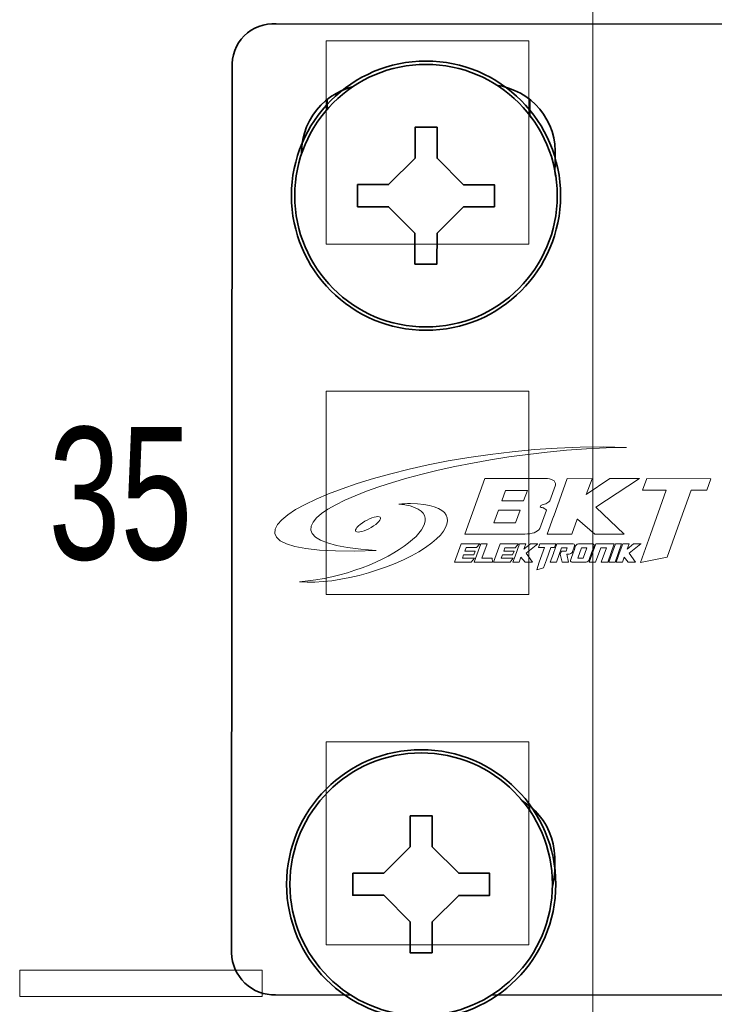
# Model space of a CAD drawing. Header units: millimetres. Extents: x 284 to 42354, y 172 to 67105.
# Tile 19 of 43: x 6023 to 6386, y 21269 to 21782. Entities that reach past the tile are written whole.
import ezdxf
from ezdxf.enums import TextEntityAlignment as Align

# ---------------------------------------------------------------- set-up
doc = ezdxf.new("R2010")
doc.units = ezdxf.units.MM
for name, color, linetype, lineweight in [('2DE_BKT_pp', 7, 'Continuous', 35), ('2DE_OBJ_BKT-pp', 93, 'Continuous', 25), ('2DE_TXT', 53, 'Continuous', 15), ('CP_DETAL', 33, 'Continuous', 9)]:
    doc.layers.add(name, color=color, linetype=linetype, lineweight=lineweight)
doc.layers.add('BKT_LOGO', color=5, linetype='Continuous')
doc.layers.add('CP_WIPEOUT', color=7, linetype='Continuous')
doc.styles.add('CP_ATTR', font='ARIAL.TTF')
doc.styles.get("Standard").update_dxf_attribs({"font": 'arial.ttf'})

# ---------------------------------------------------------------- blocks, each defined once
blk = doc.blocks.new('2hpn_bkt_04_gzawo0')
for p, q in [((-4.6, -2.628), (-4.6, 2.624)), ((4.6, 2.628), (4.6, -2.628)), ((-4.6, -34.628), (-4.6, -29.376)), ((4.6, -29.372), (4.6, -34.628))]:
    blk.add_line(p, q)
for points in [[(-6.9, -37.95), (-6.9, -37.95), (-6.9, -37.95), (-6.9, -37.95), (471.7, -37.95), (471.7, -37.95), (471.7, -37.95, 0.41425), (473.7, -35.95), (473.7, -35.95), (473.7, 4.05, 0.414021), (471.7, 6.05), (471.7, 6.05), (-6.9, 6.05, 0.457803), (-8.9, 4.05), (-8.9, 4.05), (-8.9, -36.05, 0.414214), (-6.9, -37.95), (-6.9, -37.95)], [(-2.75, 3.3), (-2.75, 3.3), (2.75, 3.3, -0.401538), (5.75, 0.3), (5.75, 0.3), (5.75, -0.3, -0.401538), (2.75, -3.3), (2.75, -3.3), (-2.75, -3.3, -0.401538), (-5.75, -0.3), (-5.75, -0.3), (-5.75, 0.2, -0.409645), (-2.75, 3.3), (-2.75, 3.3)], [(-2.75, -28.7), (-2.75, -28.7), (2.75, -28.7, -0.401538), (5.75, -31.7), (5.75, -31.7), (5.75, -32.3, -0.401538), (2.75, -35.3), (2.75, -35.3), (-2.75, -35.3, -0.401538), (-5.75, -32.3), (-5.75, -32.3), (-5.75, -31.8, -0.409645), (-2.75, -28.7), (-2.75, -28.7)]]:
    blk.add_lwpolyline(points, format="xyb")
at = {"layer": 'BKT_LOGO', "lineweight": 9}
for points, knots in [([(-2.355, -17.809), (-10.348, -17.305), (-0.703, -13.249), (8.981, -13.132), (8.981, -13.132), (-2.226, -12.715), (-13.542, -18.264), (-2.355, -17.809)], [0, 0, 0, 0, 0.5, 0.5, 0.5, 0.5, 1, 1, 1, 1]), ([(1.669, -17.06), (1.669, -17.06), (2.573, -14.547), (2.573, -14.547), (2.573, -14.547), (2.573, -14.547), (5.287, -14.543), (5.287, -14.543), (5.287, -14.543), (5.451, -14.543), (5.574, -14.565), (5.655, -14.611), (5.655, -14.611), (5.736, -14.657), (5.776, -14.732), (5.774, -14.836), (5.774, -14.836), (5.774, -14.836), (5.518, -15.548), (5.518, -15.548), (5.518, -15.548), (5.46, -15.61), (5.396, -15.655), (5.326, -15.683), (5.326, -15.683), (5.256, -15.711), (5.184, -15.736), (5.11, -15.757), (5.11, -15.757), (5.11, -15.757), (5.078, -15.846), (5.078, -15.846), (5.078, -15.846), (5.145, -15.846), (5.197, -15.856), (5.234, -15.876), (5.234, -15.876), (5.271, -15.896), (5.315, -15.927), (5.366, -15.97), (5.366, -15.97), (5.366, -15.97), (5.065, -16.807), (5.065, -16.807), (5.065, -16.807), (4.938, -16.976), (4.711, -17.06), (4.382, -17.06), (4.382, -17.06), (4.382, -17.06), (1.669, -17.06), (1.669, -17.06)], [0, 0, 0, 0, 0.076923, 0.076923, 0.076923, 0.076923, 0.153846, 0.153846, 0.153846, 0.153846, 0.230769, 0.230769, 0.230769, 0.230769, 0.307692, 0.307692, 0.307692, 0.307692, 0.384615, 0.384615, 0.384615, 0.384615, 0.461538, 0.461538, 0.461538, 0.461538, 0.538462, 0.538462, 0.538462, 0.538462, 0.615385, 0.615385, 0.615385, 0.615385, 0.692308, 0.692308, 0.692308, 0.692308, 0.769231, 0.769231, 0.769231, 0.769231, 0.846154, 0.846154, 0.846154, 0.846154, 0.923077, 0.923077, 0.923077, 0.923077, 1, 1, 1, 1]), ([(7.602, -15.834), (7.602, -15.834), (8.878, -17.056), (8.878, -17.056), (8.878, -17.056), (8.878, -17.056), (7.555, -17.056), (7.555, -17.056), (7.555, -17.056), (7.555, -17.056), (6.762, -16.376), (6.762, -16.376), (6.762, -16.376), (6.762, -16.376), (6.76, -16.38), (6.76, -16.38), (6.76, -16.38), (6.76, -16.38), (6.518, -17.056), (6.518, -17.056), (6.518, -17.056), (6.518, -17.056), (5.4, -17.056), (5.4, -17.056), (5.4, -17.056), (5.4, -17.056), (5.688, -16.256), (5.688, -16.256), (5.688, -16.256), (5.688, -16.256), (5.683, -16.252), (5.683, -16.252), (5.683, -16.252), (5.683, -16.252), (5.691, -16.248), (5.691, -16.248), (5.691, -16.248), (5.691, -16.248), (6.302, -14.547), (6.302, -14.547), (6.302, -14.547), (6.302, -14.547), (7.426, -14.547), (7.426, -14.547), (7.426, -14.547), (7.426, -14.547), (7.162, -15.262), (7.162, -15.262), (7.162, -15.262), (7.162, -15.262), (8.239, -14.543), (8.239, -14.543), (8.239, -14.543), (8.239, -14.543), (9.582, -14.543), (9.582, -14.543), (9.582, -14.543), (9.582, -14.543), (9.54, -14.567), (9.54, -14.567), (9.54, -14.567), (9.54, -14.567), (7.602, -15.834), (7.602, -15.834)], [0, 0, 0, 0, 0.0625, 0.0625, 0.0625, 0.0625, 0.125, 0.125, 0.125, 0.125, 0.1875, 0.1875, 0.1875, 0.1875, 0.25, 0.25, 0.25, 0.25, 0.3125, 0.3125, 0.3125, 0.3125, 0.375, 0.375, 0.375, 0.375, 0.4375, 0.4375, 0.4375, 0.4375, 0.5, 0.5, 0.5, 0.5, 0.5625, 0.5625, 0.5625, 0.5625, 0.625, 0.625, 0.625, 0.625, 0.6875, 0.6875, 0.6875, 0.6875, 0.75, 0.75, 0.75, 0.75, 0.8125, 0.8125, 0.8125, 0.8125, 0.875, 0.875, 0.875, 0.875, 0.9375, 0.9375, 0.9375, 0.9375, 1, 1, 1, 1]), ([(11.325, -16.738), (11.325, -16.738), (10.842, -18.102), (10.842, -18.102), (10.842, -18.102), (10.842, -18.102), (9.624, -18.347), (9.624, -18.347), (9.624, -18.347), (9.624, -18.347), (10.076, -17.068), (10.076, -17.068), (10.076, -17.068), (10.076, -17.068), (10.794, -15.069), (10.794, -15.069), (10.794, -15.069), (10.794, -15.069), (9.716, -15.069), (9.716, -15.069), (9.716, -15.069), (9.716, -15.069), (9.906, -14.543), (9.906, -14.543), (9.906, -14.543), (9.906, -14.543), (12.817, -14.555), (12.817, -14.555), (12.817, -14.555), (12.817, -14.555), (12.632, -15.069), (12.632, -15.069), (12.632, -15.069), (12.632, -15.069), (11.918, -15.069), (11.918, -15.069), (11.918, -15.069), (11.918, -15.069), (11.318, -16.738), (11.318, -16.738), (11.318, -16.738), (11.318, -16.738), (11.325, -16.738), (11.325, -16.738)], [0, 0, 0, 0, 0.090909, 0.090909, 0.090909, 0.090909, 0.181818, 0.181818, 0.181818, 0.181818, 0.272727, 0.272727, 0.272727, 0.272727, 0.363636, 0.363636, 0.363636, 0.363636, 0.454545, 0.454545, 0.454545, 0.454545, 0.545455, 0.545455, 0.545455, 0.545455, 0.636364, 0.636364, 0.636364, 0.636364, 0.727273, 0.727273, 0.727273, 0.727273, 0.818182, 0.818182, 0.818182, 0.818182, 0.909091, 0.909091, 0.909091, 0.909091, 1, 1, 1, 1]), ([(4.327, -15.548), (4.327, -15.548), (4.494, -15.086), (4.494, -15.086), (4.494, -15.086), (4.494, -15.086), (3.503, -15.086), (3.503, -15.086), (3.503, -15.086), (3.503, -15.086), (3.336, -15.548), (3.336, -15.548), (3.336, -15.548), (3.336, -15.548), (4.327, -15.548), (4.327, -15.548)], [0, 0, 0, 0, 0.25, 0.25, 0.25, 0.25, 0.5, 0.5, 0.5, 0.5, 0.75, 0.75, 0.75, 0.75, 1, 1, 1, 1]), ([(-5.825, -19.229), (-1.846, -18.921), (1.856, -16.012), (-1.338, -15.704), (-1.338, -15.704), (-1.156, -15.69), (-0.979, -15.682), (-0.808, -15.682), (-0.808, -15.682), (0.981, -15.682), (1.414, -16.481), (0.16, -17.466), (0.16, -17.466), (-1.234, -18.562), (-4.104, -19.395), (-5.825, -19.229)], [0, 0, 0, 0, 0.25, 0.25, 0.25, 0.25, 0.5, 0.5, 0.5, 0.5, 0.75, 0.75, 0.75, 0.75, 1, 1, 1, 1]), ([(3.965, -16.557), (3.965, -16.557), (4.176, -15.97), (4.176, -15.97), (4.176, -15.97), (4.176, -15.97), (3.185, -15.97), (3.185, -15.97), (3.185, -15.97), (3.185, -15.97), (2.974, -16.557), (2.974, -16.557), (2.974, -16.557), (2.974, -16.557), (3.965, -16.557), (3.965, -16.557)], [0, 0, 0, 0, 0.25, 0.25, 0.25, 0.25, 0.5, 0.5, 0.5, 0.5, 0.75, 0.75, 0.75, 0.75, 1, 1, 1, 1]), ([(-2.282, -16.272), (-2.088, -16.272), (-2.131, -16.43), (-2.378, -16.624), (-2.378, -16.624), (-2.625, -16.818), (-2.983, -16.975), (-3.177, -16.975), (-3.177, -16.975), (-3.371, -16.975), (-3.328, -16.818), (-3.081, -16.624), (-3.081, -16.624), (-2.834, -16.43), (-2.476, -16.272), (-2.282, -16.272)], [0, 0, 0, 0, 0.25, 0.25, 0.25, 0.25, 0.5, 0.5, 0.5, 0.5, 0.75, 0.75, 0.75, 0.75, 1, 1, 1, 1]), ([(1.501, -17.498), (1.501, -17.498), (2.335, -17.498), (2.335, -17.498), (2.335, -17.498), (2.335, -17.498), (2.189, -17.677), (2.189, -17.677), (2.189, -17.677), (2.189, -17.677), (1.723, -17.677), (1.723, -17.677), (1.723, -17.677), (1.723, -17.677), (1.669, -17.83), (1.669, -17.83), (1.669, -17.83), (1.669, -17.83), (2.134, -17.83), (2.134, -17.83), (2.134, -17.83), (2.134, -17.83), (2.072, -18.005), (2.072, -18.005), (2.072, -18.005), (2.072, -18.005), (1.606, -18.005), (1.606, -18.005), (1.606, -18.005), (1.606, -18.005), (1.554, -18.153), (1.554, -18.153), (1.554, -18.153), (1.554, -18.153), (2.102, -18.151), (2.102, -18.151), (2.102, -18.151), (2.102, -18.151), (1.956, -18.333), (1.956, -18.333), (1.956, -18.333), (1.956, -18.333), (1.202, -18.333), (1.202, -18.333), (1.202, -18.333), (1.202, -18.333), (1.501, -17.498), (1.501, -17.498)], [0, 0, 0, 0, 0.083333, 0.083333, 0.083333, 0.083333, 0.166667, 0.166667, 0.166667, 0.166667, 0.25, 0.25, 0.25, 0.25, 0.333333, 0.333333, 0.333333, 0.333333, 0.416667, 0.416667, 0.416667, 0.416667, 0.5, 0.5, 0.5, 0.5, 0.583333, 0.583333, 0.583333, 0.583333, 0.666667, 0.666667, 0.666667, 0.666667, 0.75, 0.75, 0.75, 0.75, 0.833333, 0.833333, 0.833333, 0.833333, 0.916667, 0.916667, 0.916667, 0.916667, 1, 1, 1, 1]), ([(2.435, -18.154), (2.435, -18.154), (2.9, -18.154), (2.9, -18.154), (2.9, -18.154), (2.9, -18.154), (2.919, -18.333), (2.919, -18.333), (2.919, -18.333), (2.919, -18.333), (2.084, -18.333), (2.084, -18.333), (2.084, -18.333), (2.084, -18.333), (2.383, -17.498), (2.383, -17.498), (2.383, -17.498), (2.383, -17.498), (2.668, -17.498), (2.668, -17.498), (2.668, -17.498), (2.668, -17.498), (2.435, -18.154), (2.435, -18.154)], [0, 0, 0, 0, 0.166667, 0.166667, 0.166667, 0.166667, 0.333333, 0.333333, 0.333333, 0.333333, 0.5, 0.5, 0.5, 0.5, 0.666667, 0.666667, 0.666667, 0.666667, 0.833333, 0.833333, 0.833333, 0.833333, 1, 1, 1, 1]), ([(3.259, -17.498), (3.259, -17.498), (4.094, -17.498), (4.094, -17.498), (4.094, -17.498), (4.094, -17.498), (3.947, -17.677), (3.947, -17.677), (3.947, -17.677), (3.947, -17.677), (3.482, -17.677), (3.482, -17.677), (3.482, -17.677), (3.482, -17.677), (3.427, -17.83), (3.427, -17.83), (3.427, -17.83), (3.427, -17.83), (3.893, -17.83), (3.893, -17.83), (3.893, -17.83), (3.893, -17.83), (3.83, -18.005), (3.83, -18.005), (3.83, -18.005), (3.83, -18.005), (3.365, -18.005), (3.365, -18.005), (3.365, -18.005), (3.365, -18.005), (3.312, -18.153), (3.312, -18.153), (3.312, -18.153), (3.312, -18.153), (3.861, -18.151), (3.861, -18.151), (3.861, -18.151), (3.861, -18.151), (3.715, -18.333), (3.715, -18.333), (3.715, -18.333), (3.715, -18.333), (2.961, -18.333), (2.961, -18.333), (2.961, -18.333), (2.961, -18.333), (3.259, -17.498), (3.259, -17.498)], [0, 0, 0, 0, 0.083333, 0.083333, 0.083333, 0.083333, 0.166667, 0.166667, 0.166667, 0.166667, 0.25, 0.25, 0.25, 0.25, 0.333333, 0.333333, 0.333333, 0.333333, 0.416667, 0.416667, 0.416667, 0.416667, 0.5, 0.5, 0.5, 0.5, 0.583333, 0.583333, 0.583333, 0.583333, 0.666667, 0.666667, 0.666667, 0.666667, 0.75, 0.75, 0.75, 0.75, 0.833333, 0.833333, 0.833333, 0.833333, 0.916667, 0.916667, 0.916667, 0.916667, 1, 1, 1, 1]), ([(4.437, -17.926), (4.437, -17.926), (4.726, -18.333), (4.726, -18.333), (4.726, -18.333), (4.726, -18.333), (4.391, -18.333), (4.391, -18.333), (4.391, -18.333), (4.391, -18.333), (4.209, -18.107), (4.209, -18.107), (4.209, -18.107), (4.209, -18.107), (4.208, -18.108), (4.208, -18.108), (4.208, -18.108), (4.208, -18.108), (4.128, -18.333), (4.128, -18.333), (4.128, -18.333), (4.128, -18.333), (3.845, -18.333), (3.845, -18.333), (3.845, -18.333), (3.845, -18.333), (3.94, -18.067), (3.94, -18.067), (3.94, -18.067), (3.94, -18.067), (3.938, -18.066), (3.938, -18.066), (3.938, -18.066), (3.938, -18.066), (3.941, -18.064), (3.941, -18.064), (3.941, -18.064), (3.941, -18.064), (4.143, -17.498), (4.143, -17.498), (4.143, -17.498), (4.143, -17.498), (4.428, -17.498), (4.428, -17.498), (4.428, -17.498), (4.428, -17.498), (4.341, -17.736), (4.341, -17.736), (4.341, -17.736), (4.341, -17.736), (4.634, -17.497), (4.634, -17.497), (4.634, -17.497), (4.634, -17.497), (4.975, -17.497), (4.975, -17.497), (4.975, -17.497), (4.975, -17.497), (4.963, -17.505), (4.963, -17.505), (4.963, -17.505), (4.963, -17.505), (4.968, -17.505), (4.968, -17.505), (4.968, -17.505), (4.968, -17.505), (4.437, -17.926), (4.437, -17.926)], [0, 0, 0, 0, 0.058824, 0.058824, 0.058824, 0.058824, 0.117647, 0.117647, 0.117647, 0.117647, 0.176471, 0.176471, 0.176471, 0.176471, 0.235294, 0.235294, 0.235294, 0.235294, 0.294118, 0.294118, 0.294118, 0.294118, 0.352941, 0.352941, 0.352941, 0.352941, 0.411765, 0.411765, 0.411765, 0.411765, 0.470588, 0.470588, 0.470588, 0.470588, 0.529412, 0.529412, 0.529412, 0.529412, 0.588235, 0.588235, 0.588235, 0.588235, 0.647059, 0.647059, 0.647059, 0.647059, 0.705882, 0.705882, 0.705882, 0.705882, 0.764706, 0.764706, 0.764706, 0.764706, 0.823529, 0.823529, 0.823529, 0.823529, 0.882353, 0.882353, 0.882353, 0.882353, 0.941176, 0.941176, 0.941176, 0.941176, 1, 1, 1, 1]), ([(5.366, -18.228), (5.366, -18.228), (5.236, -18.596), (5.236, -18.596), (5.236, -18.596), (5.236, -18.596), (4.92, -18.677), (4.92, -18.677), (4.92, -18.677), (4.92, -18.677), (5.04, -18.337), (5.04, -18.337), (5.04, -18.337), (5.04, -18.337), (5.278, -17.672), (5.278, -17.672), (5.278, -17.672), (5.278, -17.672), (5.005, -17.672), (5.005, -17.672), (5.005, -17.672), (5.005, -17.672), (5.067, -17.497), (5.067, -17.497), (5.067, -17.497), (5.067, -17.497), (5.784, -17.501), (5.784, -17.501), (5.784, -17.501), (5.784, -17.501), (5.723, -17.672), (5.723, -17.672), (5.723, -17.672), (5.723, -17.672), (5.563, -17.672), (5.563, -17.672), (5.563, -17.672), (5.563, -17.672), (5.364, -18.228), (5.364, -18.228), (5.364, -18.228), (5.364, -18.228), (5.366, -18.228), (5.366, -18.228)], [0, 0, 0, 0, 0.090909, 0.090909, 0.090909, 0.090909, 0.181818, 0.181818, 0.181818, 0.181818, 0.272727, 0.272727, 0.272727, 0.272727, 0.363636, 0.363636, 0.363636, 0.363636, 0.454545, 0.454545, 0.454545, 0.454545, 0.545455, 0.545455, 0.545455, 0.545455, 0.636364, 0.636364, 0.636364, 0.636364, 0.727273, 0.727273, 0.727273, 0.727273, 0.818182, 0.818182, 0.818182, 0.818182, 0.909091, 0.909091, 0.909091, 0.909091, 1, 1, 1, 1]), ([(5.82, -18.335), (5.82, -18.335), (5.533, -18.335), (5.533, -18.335), (5.533, -18.335), (5.533, -18.335), (5.677, -17.932), (5.677, -17.932), (5.677, -17.932), (5.677, -17.932), (5.676, -17.93), (5.676, -17.93), (5.676, -17.93), (5.676, -17.93), (5.678, -17.929), (5.678, -17.929), (5.678, -17.929), (5.678, -17.929), (5.832, -17.498), (5.832, -17.498), (5.832, -17.498), (5.832, -17.498), (6.521, -17.497), (6.521, -17.497), (6.521, -17.497), (6.562, -17.497), (6.593, -17.504), (6.612, -17.52), (6.612, -17.52), (6.631, -17.535), (6.639, -17.56), (6.636, -17.594), (6.636, -17.594), (6.615, -17.652), (6.599, -17.697), (6.587, -17.73), (6.587, -17.73), (6.575, -17.764), (6.566, -17.79), (6.559, -17.809), (6.559, -17.809), (6.553, -17.827), (6.548, -17.841), (6.545, -17.849), (6.545, -17.849), (6.542, -17.858), (6.539, -17.865), (6.537, -17.872), (6.537, -17.872), (6.518, -17.901), (6.497, -17.923), (6.473, -17.938), (6.473, -17.938), (6.449, -17.954), (6.421, -17.963), (6.389, -17.968), (6.389, -17.968), (6.389, -17.968), (6.388, -17.972), (6.388, -17.972), (6.388, -17.972), (6.388, -17.972), (6.28, -17.972), (6.28, -17.972), (6.28, -17.972), (6.28, -17.972), (6.369, -18.337), (6.369, -18.337), (6.369, -18.337), (6.369, -18.337), (6.074, -18.337), (6.074, -18.337), (6.074, -18.337), (6.074, -18.337), (5.989, -17.975), (5.989, -17.975), (5.989, -17.975), (5.989, -17.975), (6.04, -17.831), (6.04, -17.831), (6.04, -17.831), (6.04, -17.831), (6.249, -17.831), (6.249, -17.831), (6.249, -17.831), (6.249, -17.831), (6.305, -17.676), (6.305, -17.676), (6.305, -17.676), (6.305, -17.676), (6.045, -17.676), (6.045, -17.676), (6.045, -17.676), (6.045, -17.676), (5.82, -18.335), (5.82, -18.335)], [0, 0, 0, 0, 0.041667, 0.041667, 0.041667, 0.041667, 0.083333, 0.083333, 0.083333, 0.083333, 0.125, 0.125, 0.125, 0.125, 0.166667, 0.166667, 0.166667, 0.166667, 0.208333, 0.208333, 0.208333, 0.208333, 0.25, 0.25, 0.25, 0.25, 0.291667, 0.291667, 0.291667, 0.291667, 0.333333, 0.333333, 0.333333, 0.333333, 0.375, 0.375, 0.375, 0.375, 0.416667, 0.416667, 0.416667, 0.416667, 0.458333, 0.458333, 0.458333, 0.458333, 0.5, 0.5, 0.5, 0.5, 0.541667, 0.541667, 0.541667, 0.541667, 0.583333, 0.583333, 0.583333, 0.583333, 0.625, 0.625, 0.625, 0.625, 0.666667, 0.666667, 0.666667, 0.666667, 0.708333, 0.708333, 0.708333, 0.708333, 0.75, 0.75, 0.75, 0.75, 0.791667, 0.791667, 0.791667, 0.791667, 0.833333, 0.833333, 0.833333, 0.833333, 0.875, 0.875, 0.875, 0.875, 0.916667, 0.916667, 0.916667, 0.916667, 0.958333, 0.958333, 0.958333, 0.958333, 1, 1, 1, 1]), ([(6.569, -18.335), (6.486, -18.335), (6.446, -18.307), (6.449, -18.25), (6.449, -18.25), (6.492, -18.133), (6.532, -18.021), (6.57, -17.914), (6.57, -17.914), (6.609, -17.807), (6.646, -17.701), (6.683, -17.594), (6.683, -17.594), (6.704, -17.56), (6.73, -17.535), (6.76, -17.52), (6.76, -17.52), (6.79, -17.504), (6.826, -17.497), (6.868, -17.497), (6.868, -17.497), (6.868, -17.497), (7.408, -17.497), (7.408, -17.497), (7.408, -17.497), (7.449, -17.497), (7.48, -17.504), (7.499, -17.52), (7.499, -17.52), (7.518, -17.535), (7.526, -17.56), (7.523, -17.594), (7.523, -17.594), (7.484, -17.701), (7.445, -17.807), (7.407, -17.914), (7.407, -17.914), (7.368, -18.021), (7.329, -18.133), (7.288, -18.25), (7.288, -18.25), (7.251, -18.307), (7.191, -18.335), (7.108, -18.335), (7.108, -18.335), (7.108, -18.335), (6.569, -18.335), (6.569, -18.335)], [0, 0, 0, 0, 0.083333, 0.083333, 0.083333, 0.083333, 0.166667, 0.166667, 0.166667, 0.166667, 0.25, 0.25, 0.25, 0.25, 0.333333, 0.333333, 0.333333, 0.333333, 0.416667, 0.416667, 0.416667, 0.416667, 0.5, 0.5, 0.5, 0.5, 0.583333, 0.583333, 0.583333, 0.583333, 0.666667, 0.666667, 0.666667, 0.666667, 0.75, 0.75, 0.75, 0.75, 0.833333, 0.833333, 0.833333, 0.833333, 0.916667, 0.916667, 0.916667, 0.916667, 1, 1, 1, 1]), ([(6.786, -18.151), (6.786, -18.151), (7.022, -18.151), (7.022, -18.151), (7.022, -18.151), (7.022, -18.151), (7.191, -17.677), (7.191, -17.677), (7.191, -17.677), (7.191, -17.677), (6.955, -17.677), (6.955, -17.677), (6.955, -17.677), (6.955, -17.677), (6.786, -18.151), (6.786, -18.151)], [0, 0, 0, 0, 0.25, 0.25, 0.25, 0.25, 0.5, 0.5, 0.5, 0.5, 0.75, 0.75, 0.75, 0.75, 1, 1, 1, 1]), ([(8.139, -18.333), (8.139, -18.333), (7.854, -18.333), (7.854, -18.333), (7.854, -18.333), (7.854, -18.333), (7.855, -18.329), (7.855, -18.329), (7.855, -18.329), (7.855, -18.329), (7.85, -18.329), (7.85, -18.329), (7.85, -18.329), (7.85, -18.329), (8.085, -17.673), (8.085, -17.673), (8.085, -17.673), (8.085, -17.673), (7.83, -17.673), (7.83, -17.673), (7.83, -17.673), (7.83, -17.673), (7.591, -18.333), (7.591, -18.333), (7.591, -18.333), (7.591, -18.333), (7.306, -18.333), (7.306, -18.333), (7.306, -18.333), (7.306, -18.333), (7.604, -17.498), (7.604, -17.498), (7.604, -17.498), (7.604, -17.498), (8.439, -17.498), (8.439, -17.498), (8.439, -17.498), (8.439, -17.498), (8.139, -18.333), (8.139, -18.333)], [0, 0, 0, 0, 0.1, 0.1, 0.1, 0.1, 0.2, 0.2, 0.2, 0.2, 0.3, 0.3, 0.3, 0.3, 0.4, 0.4, 0.4, 0.4, 0.5, 0.5, 0.5, 0.5, 0.6, 0.6, 0.6, 0.6, 0.7, 0.7, 0.7, 0.7, 0.8, 0.8, 0.8, 0.8, 0.9, 0.9, 0.9, 0.9, 1, 1, 1, 1]), ([(8.471, -18.333), (8.471, -18.333), (8.188, -18.333), (8.188, -18.333), (8.188, -18.333), (8.188, -18.333), (8.486, -17.498), (8.486, -17.498), (8.486, -17.498), (8.486, -17.498), (8.771, -17.498), (8.771, -17.498), (8.771, -17.498), (8.771, -17.498), (8.471, -18.333), (8.471, -18.333)], [0, 0, 0, 0, 0.25, 0.25, 0.25, 0.25, 0.5, 0.5, 0.5, 0.5, 0.75, 0.75, 0.75, 0.75, 1, 1, 1, 1]), ([(9.114, -17.926), (9.114, -17.926), (9.403, -18.333), (9.403, -18.333), (9.403, -18.333), (9.403, -18.333), (9.068, -18.333), (9.068, -18.333), (9.068, -18.333), (9.068, -18.333), (8.886, -18.107), (8.886, -18.107), (8.886, -18.107), (8.886, -18.107), (8.885, -18.108), (8.885, -18.108), (8.885, -18.108), (8.885, -18.108), (8.805, -18.333), (8.805, -18.333), (8.805, -18.333), (8.805, -18.333), (8.522, -18.333), (8.522, -18.333), (8.522, -18.333), (8.522, -18.333), (8.617, -18.067), (8.617, -18.067), (8.617, -18.067), (8.617, -18.067), (8.616, -18.066), (8.616, -18.066), (8.616, -18.066), (8.616, -18.066), (8.618, -18.064), (8.618, -18.064), (8.618, -18.064), (8.618, -18.064), (8.82, -17.498), (8.82, -17.498), (8.82, -17.498), (8.82, -17.498), (9.105, -17.498), (9.105, -17.498), (9.105, -17.498), (9.105, -17.498), (9.018, -17.736), (9.018, -17.736), (9.018, -17.736), (9.018, -17.736), (9.311, -17.497), (9.311, -17.497), (9.311, -17.497), (9.311, -17.497), (9.652, -17.497), (9.652, -17.497), (9.652, -17.497), (9.652, -17.497), (9.64, -17.505), (9.64, -17.505), (9.64, -17.505), (9.64, -17.505), (9.114, -17.926), (9.114, -17.926)], [0, 0, 0, 0, 0.0625, 0.0625, 0.0625, 0.0625, 0.125, 0.125, 0.125, 0.125, 0.1875, 0.1875, 0.1875, 0.1875, 0.25, 0.25, 0.25, 0.25, 0.3125, 0.3125, 0.3125, 0.3125, 0.375, 0.375, 0.375, 0.375, 0.4375, 0.4375, 0.4375, 0.4375, 0.5, 0.5, 0.5, 0.5, 0.5625, 0.5625, 0.5625, 0.5625, 0.625, 0.625, 0.625, 0.625, 0.6875, 0.6875, 0.6875, 0.6875, 0.75, 0.75, 0.75, 0.75, 0.8125, 0.8125, 0.8125, 0.8125, 0.875, 0.875, 0.875, 0.875, 0.9375, 0.9375, 0.9375, 0.9375, 1, 1, 1, 1])]:
    blk.add_open_spline(points, degree=3, knots=knots, dxfattribs=at)
at = {"linetype": 'ByBlock', "style": 'CP_ATTR', "flags": 1}
for tag, p in [('ARTICLE', (-0.001, -0.001)), ('PRODUCT-TYPE', (-0.001, -0.001)), ('PRODUCER', (-0.001, -0.001)), ('CHARACTER', (0, -0.001)), ('OTHER', (0, 0))]:
    blk.add_attdef(tag, text='', height=0.00005, dxfattribs=at).set_placement(p, align=Align.MIDDLE_LEFT)
blk = doc.blocks.new('2D_BKT_switchgear_102')
at = {"lineweight": 0, "style": 'CP_ATTR'}
for tag in ['ORDER-NO', 'NAME']:
    blk.add_attdef(tag, text='', height=0.00005, dxfattribs=at).set_placement((-0.092, -0.018), align=Align.MIDDLE_LEFT)
at = {"linetype": 'ByBlock', "style": 'CP_ATTR', "flags": 9}
for tag, p in [('ARTICLE', (-0.092, -0.018)), ('CHARACTER', (-0.092, -0.018)), ('PRODUCT-TYPE', (-0.092, -0.019)), ('PRODUCER', (-0.092, -0.019)), ('OTHER', (-0.091, -0.018))]:
    blk.add_attdef(tag, text='', height=0.00005, dxfattribs=at).set_placement(p, align=Align.MIDDLE_LEFT)
blk.add_wipeout([(0, 5.95), (-1.54, 5.747), (-2.975, 5.153), (-4.207, 4.207), (-5.153, 2.975), (-5.747, 1.54), (-5.95, 0), (-5.747, -1.54), (-5.153, -2.975), (-4.207, -4.207), (-2.975, -5.153), (-1.54, -5.747), (0, -5.95), (1.54, -5.747), (2.975, -5.153), (4.207, -4.207), (5.153, -2.975), (5.747, -1.54), (5.95, 0), (5.747, 1.54), (5.153, 2.975), (4.207, 4.207), (2.975, 5.153), (1.54, 5.747)]).dxf.layer = 'CP_WIPEOUT'
blk.add_lwpolyline([(-3.1, 0.5), (-1.7, 0.5), (-0.5, 1.7), (-0.5, 3.1), (0.5, 3.1), (0.5, 1.7), (1.7, 0.5), (3.1, 0.5), (3.1, -0.5), (1.7, -0.5), (0.5, -1.7), (0.5, -3.1), (-0.5, -3.1), (-0.5, -1.7), (-1.7, -0.5), (-3.1, -0.5), (-3.1, 0.5)])
for radius in [6.1, 5.95]:
    blk.add_circle((0, 0), radius)
for tag, p in [('NAME', (-0.092, -0.018)), ('NUMBER', (-0.092, -0.018)), ('GROUP', (-0.092, -0.018)), ('ARTICLE', (-0.092, -0.018)), ('CHARACTER', (-0.092, -0.018)), ('DIMS', (-0.092, -0.018)), ('MATERIAL', (-0.092, -0.018)), ('PRODUCT-TYPE', (-0.092, -0.019)), ('ORDER-NO', (-0.092, -0.019)), ('PRODUCER', (-0.092, -0.019)), ('OTHER', (-0.091, -0.018)), ('IP', (-0.091, -0.018)), ('VOLTAGE', (-0.091, -0.019)), ('POWER', (-0.091, -0.019)), ('WEIGHT', (-0.091, -0.019))]:
    blk.add_attdef(tag, text='', height=0.00005, dxfattribs=at).set_placement(p, align=Align.MIDDLE_LEFT)
blk = doc.blocks.new('2d_bkt_switchward_1_08_52m2dvd')
at = {"layer": 'CP_DETAL'}
for points in [[(75, 60), (75, 1930), (75, 1930)], [(62.9, 1605.85), (72.1, 1605.85), (72.1, 1615.05), (62.9, 1615.05), (62.9, 1605.85)], [(62.9, 1589.975), (72.1, 1589.975), (72.1, 1599.175), (62.9, 1599.175), (62.9, 1589.975)], [(62.9, 1574.1), (72.1, 1574.1), (72.1, 1583.3), (62.9, 1583.3), (62.9, 1574.1)], [(49.011, 1572.95), (60.011, 1572.95), (60.011, 1571.75), (49.011, 1571.75), (49.011, 1572.95)]]:
    blk.add_lwpolyline(points, dxfattribs=at)
at = {"style": 'CP_ATTR', "flags": 9}
for tag, p in [('ARTICLE', (67.408, 67.688)), ('PRODUCT-TYPE', (67.408, 67.688)), ('PRODUCER', (67.408, 67.688)), ('CHARACTER', (67.408, 67.688)), ('OTHER', (67.409, 67.688))]:
    blk.add_attdef(tag, text='', height=0.00005, dxfattribs=at).set_placement(p, align=Align.MIDDLE_LEFT)
at = {"layer": '2DE_TXT', "width": 0.7}
blk.add_text('35', height=6, dxfattribs=at).set_placement((50.316, 1591.555))
at = {"layer": '2DE_TXT', "style": 'CP_ATTR', "width": 0.8}
for tag, p in [('NAME', (-3.392, 2020.543)), ('ORDER-NO', (-3.392, 2002.943))]:
    blk.add_attdef(tag, text='', height=10, dxfattribs=at).set_placement(p, align=Align.MIDDLE_LEFT)

msp = doc.modelspace()

# ---------------------------------------------------------------- block references
at = {"layer": '2DE_BKT_pp', "xscale": 11.50760455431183, "yscale": 11.50760455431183, "zscale": 11.50760455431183, "rotation": 359.9585277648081}
msp.add_blockref('2hpn_bkt_04_gzawo0', (6236.51, 21710.4, 41413.66), dxfattribs=at)

# ---------------------------------------------------------------- next in the draw order: block references
for p in [(6235.24, 21690.5, 41413.66), (6232.72, 21331.43, 41413.66)]:
    msp.add_blockref('2D_BKT_switchgear_102', p, dxfattribs=at)

# ---------------------------------------------------------------- next in the draw order: block references
at = {"layer": '2DE_OBJ_BKT-pp', "xscale": 11.50760455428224, "yscale": 11.50760455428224, "zscale": 11.50760455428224}
msp.add_blockref('2d_bkt_switchward_1_08_52m2dvd', (5459.27, 3185.81, 41413.66), dxfattribs=at)

doc.saveas('drawing.dxf')
